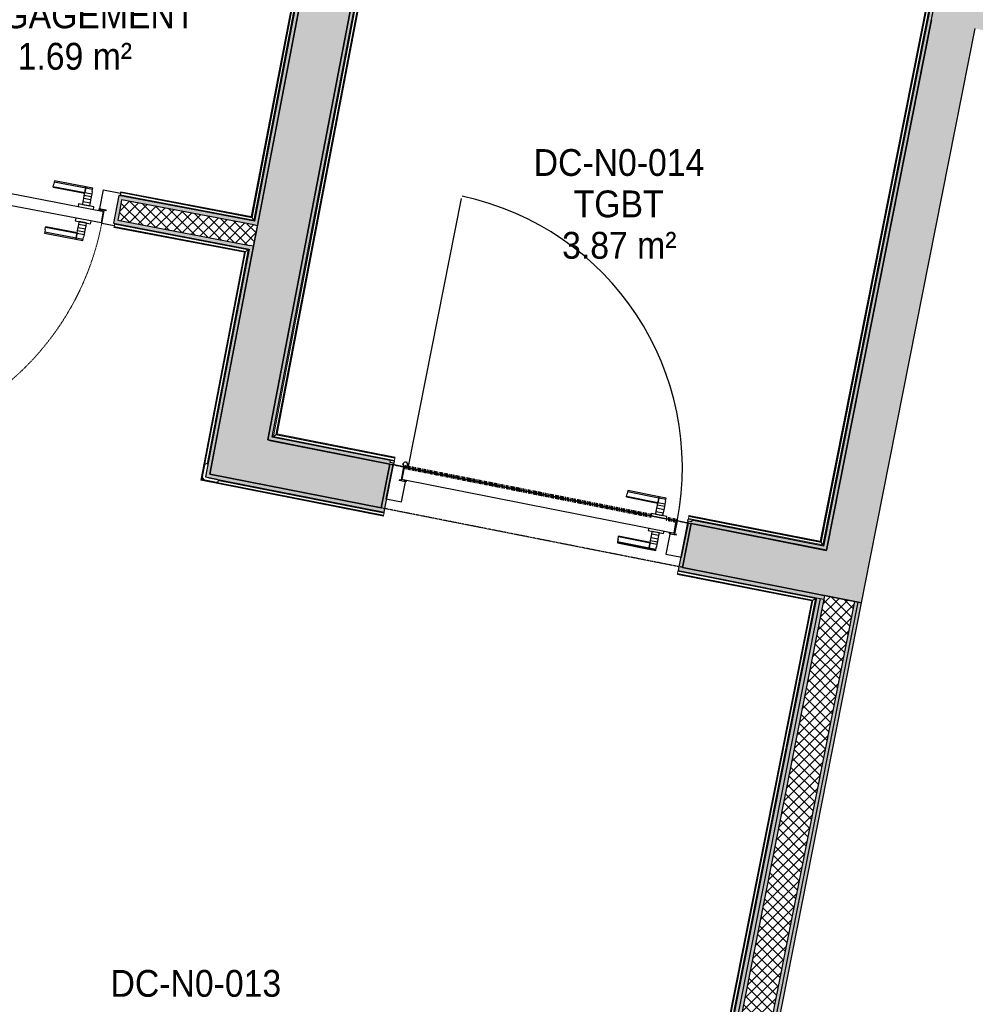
# Model space of a CAD drawing. Header units: millimetres. Extents: x -24070 to 30874, y -36590 to 4541.
# Tile 69 of 86: x 1594 to 4799, y -28769 to -25465. Entities that reach past the tile are written whole.
import ezdxf

# ---------------------------------------------------------------- set-up
doc = ezdxf.new("R2010")
doc.units = ezdxf.units.MM
doc.linetypes.add('Tiret', pattern=[2.5, 1.25, -1.25])
doc.linetypes.add('Tiret_2_', pattern=[2.5, 1.25, -1.25])
doc.layers.add('A-AREA', color=4, linetype='Tiret', lineweight=100, true_color=0x00ffff)
doc.layers.add('A-DOOR-HDLN', color=5, linetype='Tiret', lineweight=25, true_color=0x0000ff)
for name, color, linetype, lineweight in [('A-AREA-IDEN', 7, 'Continuous', 30), ('A-DOOR', 7, 'Continuous', 25), ('A-DOOR-FRAM', 7, 'Continuous', 25), ('A-FLOR-HRAL', 7, 'Continuous', 18), ('A-WALL', 7, 'Continuous', 25), ('A-WALL-PATT', 7, 'Continuous', 25), ('BATIEMENT', 7, 'Continuous', 18), ('BATIMENT', 7, 'Continuous', 25), ('ELEMENTS DETAILS', 7, 'Continuous', 18), ('EQP SPE', 7, 'Continuous', 18), ('SOLS', 7, 'Continuous', 25)]:
    doc.layers.add(name, color=color, linetype=linetype, lineweight=lineweight)
doc.styles.add('Arial', font='arial.ttf', dxfattribs={"width": 0.9, "height": 90})
pattern_1 = [(45, (0, 0), (-17.67767, 17.67767), []), (135, (0, 0), (-17.67767, -17.67767), [])]

# ---------------------------------------------------------------- blocks, each defined once
blk = doc.blocks.new('PRT_SIMPLE_HUI_58x68x48 - PRT_BOIS_1V_930x2040x40-V4-2021_015_1111_DCE_1_50_N0 FINI_PLB_EG')
at = {"layer": 'ELEMENTS DETAILS', "lineweight": 25}
h = blk.add_hatch(color=256, dxfattribs=at)
h.paths.add_polyline_path([(-500.5, 14.5), (-500.3, 13.2), (-495.7, 13.1), (-485.1, 11.7), (-483.8, 9.7), (-483.8, 12.8), (-496.3, 14.5)])
h.paths.add_polyline_path([(-508.5, 11.5), (-508.5, 8), (-488.5, 8), (-483.8, 9.7), (-485.1, 10.6), (-488.7, 9.3), (-505.2, 9.6), (-505.2, 10.2), (-502, 10.2), (-502, 11.5), (-505.7, 11.5)])
h = blk.add_hatch(color=256, dxfattribs=at)
h.paths.add_polyline_path([(413.8, 12.8), (414.3, 10.5), (415.1, 11.7), (426.2, 13.2), (430.5, 13.2), (430.5, 14.5), (422.7, 14), (414.9, 12.9)])
h.paths.add_polyline_path([(415.1, 10.6), (413.8, 9.7), (419, 8), (438.5, 8), (438.5, 11.5), (432, 11.5), (432.2, 10.2), (435.2, 10.2), (435.2, 9.3), (418.2, 9.5), (415.3, 10.5)])
at = {"layer": 'A-DOOR'}
for p, q in [((417, 54.5), (417, 977.5)), ((-499.5, 54.5), (430.5, 54.5)), ((-499.5, 14.5), (-499.5, 54.5)), ((430.5, 54.5), (430.5, 14.5)), ((426, 14.5), (-496, 14.5))]:
    blk.add_line(p, q, dxfattribs=at)
at = {"layer": 'A-DOOR-FRAM'}
for p, q in [((-545, 56), (-502, 56)), ((-545, 47.5), (-545, 56)), ((-502, 56), (-502, 11.5)), ((432, 56), (475, 56)), ((432, 11.5), (432, 56)), ((475, 56), (475, 47.5)), ((-488.5, 8), (-487, 8)), ((-487, 8), (-487, -56)), ((417, -56), (417, 8)), ((417, 8), (418.5, 8)), ((-545, -56), (-545, -47.5)), ((-487, -56), (-545, -56)), ((475, -56), (417, -56)), ((475, -47.5), (475, -56))]:
    blk.add_line(p, q, dxfattribs=at)
at = {"layer": 'BATIMENT'}
for p, q in [((-427.1, 124), (-450.6, 124)), ((-450.6, 124), (-450.6, 123.5)), ((-450.6, 123.5), (-450.6, 119.4)), ((-427.1, 123.5), (-450.6, 123.5)), ((-450.6, 119.4), (-450.6, 112.3)), ((-427.1, 119.4), (-450.6, 119.4)), ((-450.6, 103), (-450.6, 112.3)), ((-450.6, 94.6), (-450.6, 103)), ((-427.1, 103), (-450.6, 103)), ((-319.6, 124), (-427.1, 124)), ((-427.1, 124), (-427.1, 123.5)), ((-427.1, 123.5), (-427.1, 124)), ((-427.1, 123.5), (-427.1, 119.4)), ((-319.6, 123.5), (-427.1, 123.5)), ((-427.1, 119.4), (-427.1, 123.5)), ((-427.1, 119.4), (-427.1, 112.3)), ((-319.6, 119.4), (-427.1, 119.4)), ((-427.1, 112.3), (-427.1, 119.4)), ((-427.1, 103), (-427.1, 112.3)), ((-427.1, 112.3), (-427.1, 103)), ((-427.1, 101.8), (-427.1, 103)), ((-319.6, 103), (-427.1, 103)), ((-427.1, 103), (-427.1, 94.6)), ((-427.1, 101.8), (-319.6, 101.8)), ((-319.6, 123.5), (-319.6, 124)), ((-319.6, 119.4), (-319.6, 123.5)), ((-319.6, 112.3), (-319.6, 119.4)), ((-319.6, 112.3), (-319.6, 103)), ((-319.6, 103), (-319.6, 101.8)), ((-450.6, 84.2), (-450.6, 94.6)), ((-427.1, 94.6), (-450.6, 94.6)), ((-450.6, 73.4), (-450.6, 84.2)), ((-427.1, 84.2), (-450.6, 84.2)), ((-450.6, 65), (-450.6, 73.4)), ((-450.6, 73.4), (-427.1, 73.4)), ((-427.1, 94.6), (-427.1, 84.2)), ((-427.1, 84.2), (-427.1, 73.4)), ((-427.1, 73.4), (-427.1, 65)), ((-465.6, 63.5), (-465.6, 54.5)), ((-413.4, 63.5), (-465.6, 63.5)), ((-450.6, 65), (-450.6, 64)), ((-450.6, 64), (-427.1, 64)), ((-427.1, 64), (-427.1, 65)), ((-413.4, 54.5), (-413.4, 63.5)), ((-465.6, 14.5), (-465.6, 5.5)), ((-465.6, 5.5), (-413.4, 5.5)), ((-427.1, 5), (-450.6, 5)), ((-450.6, 5), (-450.6, 4)), ((-450.6, -4.4), (-450.6, 4)), ((-427.1, 4), (-427.1, 5)), ((-427.1, 4), (-427.1, -4.4)), ((-413.4, 5.5), (-413.4, 14.5)), ((-450.6, -15.2), (-450.6, -4.4)), ((-427.1, -4.4), (-450.6, -4.4)), ((-450.6, -25.6), (-450.6, -15.2)), ((-450.6, -15.2), (-427.1, -15.2)), ((-450.6, -34), (-450.6, -25.6)), ((-450.6, -25.6), (-427.1, -25.6)), ((-427.1, -4.4), (-427.1, -15.2)), ((-427.1, -15.2), (-427.1, -25.6)), ((-427.1, -25.6), (-427.1, -34)), ((-427.1, -34), (-427.1, -32.8)), ((-319.6, -32.8), (-427.1, -32.8)), ((-319.6, -32.8), (-319.6, -34)), ((-450.6, -43.3), (-450.6, -34)), ((-450.6, -34), (-427.1, -34)), ((-450.6, -43.3), (-450.6, -50.4)), ((-450.6, -50.4), (-450.6, -54.5)), ((-450.6, -50.4), (-427.1, -50.4)), ((-450.6, -54.5), (-450.6, -55)), ((-450.6, -54.5), (-427.1, -54.5)), ((-450.6, -55), (-427.1, -55)), ((-427.1, -43.3), (-427.1, -34)), ((-427.1, -34), (-319.6, -34)), ((-427.1, -34), (-427.1, -43.3)), ((-427.1, -43.3), (-427.1, -50.4)), ((-427.1, -50.4), (-427.1, -43.3)), ((-427.1, -50.4), (-427.1, -54.5)), ((-427.1, -50.4), (-319.6, -50.4)), ((-427.1, -54.5), (-427.1, -50.4)), ((-427.1, -54.5), (-427.1, -55)), ((-427.1, -54.5), (-319.6, -54.5)), ((-427.1, -55), (-427.1, -54.5)), ((-427.1, -55), (-319.6, -55)), ((-319.6, -34), (-319.6, -43.3)), ((-319.6, -50.4), (-319.6, -43.3)), ((-319.6, -54.5), (-319.6, -50.4)), ((-319.6, -55), (-319.6, -54.5))]:
    blk.add_line(p, q, dxfattribs=at)
at = {"layer": 'BATIMENT', "color": 176, "linetype": 'Tiret', "lineweight": 18, "true_color": 0x000080}
blk.add_arc((428, 54.5), 930, 90.6808, 180, dxfattribs=at)
at = {"layer": 'BATIMENT'}
for radius, start, end in [(9.12, 155.8208, 180), (7.5, 360, 180), (7.5, 120, 180), (9.12, 111.9887, 120), (7.5, 0, 90), (9.12, 180, 203.2014), (7.5, 180, 360), (7.5, 195, 225), (9.12, 240, 248.0113), (7.5, 240, 300), (9.12, 291.9887, 300), (7.5, 330, 358.3228), (9.12, 335.8208, 0)]:
    blk.add_arc((429, 65.5), radius, start, end, dxfattribs=at)
at = {"layer": 'ELEMENTS DETAILS'}
for p, q in [((-508.5, 11.5), (-502, 11.5)), ((-508.5, 8), (-508.5, 11.5)), ((-488.5, 8), (-508.5, 8)), ((-505.2, 10.2), (-505.2, 9.3)), ((-502, 10.2), (-505.2, 10.2)), ((-505.2, 9.3), (-488.7, 9.3)), ((-502, 11.5), (-502, 10.2)), ((-500.5, 14.5), (-496, 14.5)), ((-500.5, 13.2), (-500.5, 14.5)), ((-496.1, 13.2), (-500.5, 13.2)), ((-485.1, 11.7), (-496.1, 13.2)), ((-496, 14.5), (-483.8, 12.8)), ((-488.7, 9.3), (-485.1, 10.6)), ((-483.8, 9.7), (-488.5, 8)), ((-485.1, 10.6), (-485.1, 11.7)), ((-483.8, 12.8), (-483.8, 9.7)), ((413.8, 12.8), (426, 14.5)), ((413.8, 9.7), (413.8, 12.8)), ((418.5, 8), (413.8, 9.7)), ((426.1, 13.2), (415.1, 11.7)), ((415.1, 11.7), (415.1, 10.6)), ((415.1, 10.6), (418.7, 9.3)), ((438.5, 8), (418.5, 8)), ((418.7, 9.3), (435.2, 9.3)), ((426, 14.5), (430.5, 14.5)), ((430.5, 13.2), (426.1, 13.2)), ((430.5, 14.5), (430.5, 13.2)), ((432, 11.5), (438.5, 11.5)), ((432, 10.2), (432, 11.5)), ((435.2, 10.2), (432, 10.2)), ((435.2, 9.3), (435.2, 10.2)), ((438.5, 11.5), (438.5, 8))]:
    blk.add_line(p, q, dxfattribs=at)
at = {"layer": 'EQP SPE'}
for p, q in [((430.5, 54.5), (403.5, 54.5)), ((430.5, 40.5), (430.5, 54.5))]:
    blk.add_line(p, q, dxfattribs=at)
blk = doc.blocks.new('PRT_SIMPLE_HUI_58x68x48 TUNE L - PRT_BOIS_1V_EI30_930x2040x40-V10-2021_015_1111_DCE_1_50_N0 FINI_PLB_EG')
at = {"layer": 'ELEMENTS DETAILS'}
h = blk.add_hatch(color=256, dxfattribs=at)
h.paths.add_polyline_path([(-483.8, -62.2), (-485.1, -64.2), (-496.1, -65.7), (-500.5, -65.7), (-500.5, -67), (-496, -67), (-483.8, -65.3)])
h.paths.add_polyline_path([(-508.5, -60.5), (-508.5, -64), (-502, -64), (-502, -62.7), (-505.2, -62.7), (-505.2, -61.8), (-488.7, -61.8), (-485.1, -63.1), (-483.8, -62.2), (-488.5, -60.5), (-490.6, -60.5)])
h = blk.add_hatch(color=256, dxfattribs=at)
h.paths.add_polyline_path([(413.8, -62.2), (413.8, -65.3), (426, -67), (430.5, -67), (430.5, -65.7), (426.1, -65.7), (415.1, -64.2)])
h.paths.add_polyline_path([(418.5, -60.5), (413.8, -62.2), (415.1, -63.1), (418.7, -61.8), (435.2, -61.8), (435.2, -62.7), (432, -62.7), (432, -64), (438.5, -64), (438.5, -60.5)])
at = {"layer": 'A-DOOR'}
for p, q in [((-499.5, -67), (-499.5, -107)), ((426, -67), (-496, -67)), ((430.5, -107), (430.5, -67)), ((-499.5, -107), (430.5, -107))]:
    blk.add_line(p, q, dxfattribs=at)
at = {"layer": 'BATIMENT'}
for p, q in [((-487, 8.5), (-540.4, 8.5)), ((-540.4, 8.5), (-540.4, -108.5)), ((-487, -60.5), (-487, 8.5)), ((-427.1, 2.5), (-450.6, 2.5)), ((-450.6, 2.5), (-450.6, 2)), ((-450.6, 2), (-450.6, -2.1)), ((-427.1, 2), (-450.6, 2)), ((-319.6, 2.5), (-427.1, 2.5)), ((-427.1, 2.5), (-427.1, 2)), ((-427.1, 2), (-427.1, 2.5)), ((-427.1, 2), (-427.1, -2.1)), ((-319.6, 2), (-427.1, 2)), ((-427.1, -2.1), (-427.1, 2)), ((-319.6, 2), (-319.6, 2.5)), ((-319.6, -2.1), (-319.6, 2)), ((470.3, 8.5), (417, 8.5)), ((417, 8.5), (417, -60.5)), ((470.3, -108.5), (470.3, 8.5)), ((-450.6, -2.1), (-450.6, -9.2)), ((-427.1, -2.1), (-450.6, -2.1)), ((-450.6, -18.5), (-450.6, -9.2)), ((-450.6, -26.9), (-450.6, -18.5)), ((-427.1, -18.5), (-450.6, -18.5)), ((-450.6, -37.3), (-450.6, -26.9)), ((-427.1, -26.9), (-450.6, -26.9)), ((-427.1, -2.1), (-427.1, -9.2)), ((-319.6, -2.1), (-427.1, -2.1)), ((-427.1, -9.2), (-427.1, -2.1)), ((-427.1, -18.5), (-427.1, -9.2)), ((-427.1, -9.2), (-427.1, -18.5)), ((-427.1, -19.7), (-427.1, -18.5)), ((-319.6, -18.5), (-427.1, -18.5)), ((-427.1, -18.5), (-427.1, -26.9)), ((-427.1, -19.7), (-319.6, -19.7)), ((-427.1, -26.9), (-427.1, -37.3)), ((-319.6, -9.2), (-319.6, -2.1)), ((-319.6, -9.2), (-319.6, -18.5)), ((-319.6, -18.5), (-319.6, -19.7)), ((-502, -108.5), (-502, -64)), ((-488.5, -60.5), (-487, -60.5)), ((-465.6, -58), (-465.6, -67)), ((-413.4, -58), (-465.6, -58)), ((-450.6, -48.1), (-450.6, -37.3)), ((-427.1, -37.3), (-450.6, -37.3)), ((-450.6, -56.5), (-450.6, -48.1)), ((-450.6, -48.1), (-427.1, -48.1)), ((-450.6, -56.5), (-450.6, -57.5)), ((-450.6, -57.5), (-427.1, -57.5)), ((-427.1, -37.3), (-427.1, -48.1)), ((-427.1, -48.1), (-427.1, -56.5)), ((-427.1, -57.5), (-427.1, -56.5)), ((-413.4, -67), (-413.4, -58)), ((417, -60.5), (418.5, -60.5)), ((432, -64), (432, -108.5)), ((-540.4, -108.5), (-502, -108.5)), ((-465.6, -107), (-465.6, -116)), ((-465.6, -116), (-413.4, -116)), ((-427.1, -116.5), (-450.6, -116.5)), ((-450.6, -116.5), (-450.6, -117.5)), ((-450.6, -125.9), (-450.6, -117.5)), ((-450.6, -136.7), (-450.6, -125.9)), ((-427.1, -125.9), (-450.6, -125.9)), ((-427.1, -117.5), (-427.1, -116.5)), ((-427.1, -117.5), (-427.1, -125.9)), ((-427.1, -125.9), (-427.1, -136.7)), ((-413.4, -116), (-413.4, -107)), ((417, -107), (417, -1030)), ((432, -108.5), (470.3, -108.5)), ((-450.6, -147.1), (-450.6, -136.7)), ((-450.6, -136.7), (-427.1, -136.7)), ((-450.6, -155.5), (-450.6, -147.1)), ((-450.6, -147.1), (-427.1, -147.1)), ((-450.6, -164.8), (-450.6, -155.5)), ((-450.6, -155.5), (-427.1, -155.5)), ((-450.6, -164.8), (-450.6, -171.9)), ((-427.1, -136.7), (-427.1, -147.1)), ((-427.1, -147.1), (-427.1, -155.5)), ((-427.1, -155.5), (-427.1, -154.3)), ((-319.6, -154.3), (-427.1, -154.3)), ((-427.1, -164.8), (-427.1, -155.5)), ((-427.1, -155.5), (-319.6, -155.5)), ((-427.1, -155.5), (-427.1, -164.8)), ((-427.1, -164.8), (-427.1, -171.9)), ((-427.1, -171.9), (-427.1, -164.8)), ((-319.6, -154.3), (-319.6, -155.5)), ((-319.6, -155.5), (-319.6, -164.8)), ((-319.6, -171.9), (-319.6, -164.8)), ((-450.6, -171.9), (-450.6, -176)), ((-450.6, -171.9), (-427.1, -171.9)), ((-450.6, -176), (-450.6, -176.5)), ((-450.6, -176), (-427.1, -176)), ((-450.6, -176.5), (-427.1, -176.5)), ((-427.1, -171.9), (-427.1, -176)), ((-427.1, -171.9), (-319.6, -171.9)), ((-427.1, -176), (-427.1, -171.9)), ((-427.1, -176), (-427.1, -176.5)), ((-427.1, -176), (-319.6, -176)), ((-427.1, -176.5), (-427.1, -176)), ((-427.1, -176.5), (-319.6, -176.5)), ((-319.6, -176), (-319.6, -171.9)), ((-319.6, -176.5), (-319.6, -176))]:
    blk.add_line(p, q, dxfattribs=at)
for centre, radius, start, end in [((428, -107), 930, 180, 269.3192), ((429, -118), 9.12, 155.8208, 180), ((429, -118), 9.12, 180, 204.1792), ((429, -118), 7.5, 360, 180), ((429, -118), 7.5, 180, 360), ((429, -118), 7.5, 180, 240), ((429, -118), 7.5, 135, 165), ((429, -118), 9.12, 111.9887, 120), ((429, -118), 9.12, 240, 248.0113), ((429, -118), 7.5, 60, 120), ((429, -118), 7.5, 270, 0), ((429, -118), 9.12, 60, 68.0113), ((429, -118), 7.5, 0, 30), ((429, -118), 9.12, 0, 24.1792)]:
    blk.add_arc(centre, radius, start, end, dxfattribs=at)
at = {"layer": 'ELEMENTS DETAILS'}
for p, q in [((-488.5, -60.5), (-508.5, -60.5)), ((-508.5, -60.5), (-508.5, -64)), ((-508.5, -64), (-502, -64)), ((-505.2, -62.7), (-505.2, -61.8)), ((-505.2, -61.8), (-488.7, -61.8)), ((-502, -62.7), (-505.2, -62.7)), ((-502, -64), (-502, -62.7)), ((-496.1, -65.7), (-500.5, -65.7)), ((-500.5, -65.7), (-500.5, -67)), ((-485.1, -64.2), (-496.1, -65.7)), ((-496, -67), (-483.8, -65.3)), ((-488.7, -61.8), (-485.1, -63.1)), ((-483.8, -62.2), (-488.5, -60.5)), ((-485.1, -63.1), (-485.1, -64.2)), ((-483.8, -65.3), (-483.8, -62.2)), ((418.5, -60.5), (413.8, -62.2)), ((413.8, -62.2), (413.8, -65.3)), ((413.8, -65.3), (426, -67)), ((415.1, -63.1), (418.7, -61.8)), ((415.1, -64.2), (415.1, -63.1)), ((426.1, -65.7), (415.1, -64.2)), ((438.5, -60.5), (418.5, -60.5)), ((418.7, -61.8), (435.2, -61.8)), ((430.5, -65.7), (426.1, -65.7)), ((430.5, -67), (430.5, -65.7)), ((435.2, -62.7), (432, -62.7)), ((432, -62.7), (432, -64)), ((432, -64), (438.5, -64)), ((435.2, -61.8), (435.2, -62.7)), ((438.5, -64), (438.5, -60.5)), ((-500.5, -67), (-496, -67)), ((426, -67), (430.5, -67))]:
    blk.add_line(p, q, dxfattribs=at)
at = {"layer": 'EQP SPE'}
for p, q in [((430.5, -93), (430.5, -107)), ((430.5, -107), (403.5, -107))]:
    blk.add_line(p, q, dxfattribs=at)
blk = doc.blocks.new('Garde-corps - Garde-corps-508960-2021_015_1111_DCE_1_50_N0 FINI_PLB_EG')
at = {"layer": 'A-FLOR-HRAL'}
for p, q in [((2644.8, -24670.2), (2624.7, -24791.9)), ((2646.5, -24670.4), (2626.1, -24793.8)), ((2648.2, -24670.7), (2627.5, -24795.8)), ((2655.2, -24671.9), (2633.4, -24804.2)), ((2646.5, -24670.4), (2644.8, -24670.2)), ((2646.5, -24670.4), (2648.2, -24670.7)), ((2648.2, -24670.7), (2655.2, -24671.9)), ((2658.2, -24672.4), (2655.2, -24671.9)), ((2546.1, -24776.9), (2495.1, -25054.3)), ((2547.4, -24778.8), (2497, -25053)), ((2624.7, -24791.9), (2546.1, -24776.9)), ((2624.7, -24791.9), (2546.1, -24776.9)), ((2626.1, -24793.8), (2547.4, -24778.8)), ((2548.8, -24780.9), (2499, -25051.6)), ((2554.5, -24789.2), (2507.3, -25045.9)), ((2627.5, -24795.8), (2548.8, -24780.9)), ((2633.4, -24804.2), (2554.5, -24789.2)), ((2566.3, -24791.4), (2554.5, -24789.2)), ((2572.4, -25069), (2370.2, -26126.1)), ((2574.4, -25067.7), (2371.5, -26128.1)), ((2576.4, -25066.3), (2372.9, -26130.1)), ((2584.8, -25060.6), (2378.6, -26138.4)), ((2495.1, -25054.3), (2572.4, -25069)), ((2495.1, -25054.3), (2572.5, -25069)), ((2497, -25053), (2574.4, -25067.7)), ((2499, -25051.6), (2576.4, -25066.3)), ((2507.3, -25045.9), (2584.8, -25060.6)), ((2507.3, -25045.9), (2516.4, -25047.6)), ((2575.6, -25058.9), (2584.8, -25060.6)), ((2378.6, -26138.4), (1930.9, -26052.8)), ((1932, -26047.4), (1932.3, -26045.8)), ((1932.3, -26045.8), (1932.6, -26044.1)), ((2372.9, -26130.1), (1932.3, -26045.8)), ((1932.9, -26042.5), (1932.6, -26044.1)), ((2371.5, -26128.1), (1932.6, -26044.1)), ((2370.2, -26126.1), (1932.9, -26042.5)), ((2372.9, -26130.1), (2378.6, -26138.4))]:
    blk.add_line(p, q, dxfattribs=at)
at = {"layer": 'A-FLOR-HRAL', "flags": 128}
for points in [[(2546.1, -24776.9), (2546.1, -24776.9), (2546.1, -24777), (2546.3, -24777.2), (2546.4, -24777.4), (2546.6, -24777.6), (2546.7, -24777.9), (2546.9, -24778.1), (2547.1, -24778.4), (2547.2, -24778.6), (2547.4, -24778.8)], [(2548.8, -24780.9), (2551.6, -24785), (2554.5, -24789.2)], [(2554.5, -24789.2), (2554.6, -24789.3), (2554.8, -24789.7), (2555.2, -24790.2), (2555.6, -24790.7), (2556, -24791.4), (2556.4, -24792), (2556.9, -24792.7)], [(2627.5, -24795.8), (2630.4, -24800), (2633.4, -24804.2)], [(2499, -25051.6), (2503.2, -25048.7), (2507.3, -25045.9)], [(2572.4, -25069), (2572.5, -25069), (2572.6, -25068.9), (2572.7, -25068.8), (2572.9, -25068.7), (2573.2, -25068.5), (2573.4, -25068.3), (2573.7, -25068.2), (2573.9, -25068), (2574.2, -25067.8), (2574.4, -25067.7)], [(2576.4, -25066.3), (2580.6, -25063.5), (2584.8, -25060.6)], [(2584.8, -25060.6), (2584.9, -25060.6), (2585.2, -25060.3), (2585.7, -25060), (2586.3, -25059.6), (2586.9, -25059.2), (2587.6, -25058.7), (2588.3, -25058.3)]]:
    blk.add_lwpolyline(points, dxfattribs=at)
at = {"layer": 'A-FLOR-HRAL'}
for points, knots in [([(2624.7, -24791.9), (2624.7, -24791.9), (2624.8, -24791.9), (2624.8, -24792), (2624.9, -24792.1), (2625, -24792.2), (2625.1, -24792.4), (2625.3, -24792.6), (2625.4, -24792.8), (2625.6, -24793.1), (2625.7, -24793.3), (2625.9, -24793.5), (2626, -24793.7), (2626.1, -24793.8)], [0.075, 0.075, 0.075, 0.075, 0.15, 0.2125, 0.275, 0.35, 0.425, 0.5, 0.6, 0.7, 0.775, 0.85, 1, 1, 1, 1]), ([(2633.4, -24804.2), (2633.4, -24804.2), (2633.4, -24804.2), (2633.4, -24804.3), (2633.4, -24804.3), (2633.5, -24804.4), (2633.5, -24804.5), (2633.6, -24804.6), (2633.7, -24804.7), (2633.8, -24804.8), (2633.9, -24804.9), (2633.9, -24805), (2634, -24805.2), (2634.1, -24805.3), (2634.2, -24805.5), (2634.3, -24805.6), (2634.4, -24805.8), (2634.5, -24805.9), (2634.7, -24806.1), (2635, -24806.5), (2635.3, -24807.1), (2635.7, -24807.5), (2635.8, -24807.7)], [0, 0, 0, 0, 0.071429, 0.107143, 0.142857, 0.178571, 0.214286, 0.25, 0.285714, 0.321429, 0.357143, 0.392857, 0.428571, 0.464286, 0.5, 0.535714, 0.571429, 0.607143, 0.642857, 0.714286, 0.857143, 1, 1, 1, 1]), ([(2495.1, -25054.3), (2495.1, -25054.3), (2495.1, -25054.3), (2495.2, -25054.2), (2495.3, -25054.1), (2495.5, -25054), (2495.6, -25053.9), (2495.8, -25053.8), (2496.1, -25053.6), (2496.3, -25053.5), (2496.5, -25053.3), (2496.7, -25053.2), (2496.9, -25053), (2497, -25053)], [0.075, 0.075, 0.075, 0.075, 0.15, 0.2125, 0.275, 0.35, 0.425, 0.5, 0.6, 0.7, 0.775, 0.85, 1, 1, 1, 1]), ([(2507.3, -25045.9), (2507.3, -25045.9), (2507.3, -25045.9), (2507.4, -25045.9), (2507.4, -25045.8), (2507.5, -25045.8), (2507.6, -25045.7), (2507.7, -25045.7), (2507.8, -25045.6), (2507.9, -25045.5), (2508, -25045.4), (2508.1, -25045.3), (2508.3, -25045.3), (2508.4, -25045.2), (2508.6, -25045.1), (2508.7, -25045), (2508.9, -25044.9), (2509, -25044.8), (2509.2, -25044.6), (2509.6, -25044.4), (2510.1, -25044), (2510.6, -25043.7), (2510.8, -25043.5)], [0, 0, 0, 0, 0.071429, 0.107143, 0.142857, 0.178571, 0.214286, 0.25, 0.285714, 0.321429, 0.357143, 0.392857, 0.428571, 0.464286, 0.5, 0.535714, 0.571429, 0.607143, 0.642857, 0.714286, 0.857143, 1, 1, 1, 1]), ([(2370.2, -26126.1), (2370.2, -26126.1), (2370.2, -26126.2), (2370.3, -26126.3), (2370.5, -26126.5), (2370.6, -26126.7), (2370.7, -26126.8), (2370.8, -26127), (2370.9, -26127.2), (2371, -26127.3), (2371.1, -26127.4), (2371.2, -26127.6), (2371.3, -26127.7), (2371.4, -26127.9), (2371.5, -26128), (2371.5, -26128.1)], [0.1, 0.1, 0.1, 0.1, 0.2, 0.3, 0.4, 0.475, 0.55, 0.6, 0.65, 0.7, 0.75, 0.8, 0.85, 0.9, 1, 1, 1, 1]), ([(2378.6, -26138.4), (2378.6, -26138.4), (2378.6, -26138.5), (2378.7, -26138.7), (2378.9, -26138.9), (2379, -26139.1), (2379.2, -26139.3), (2379.3, -26139.5), (2379.5, -26139.8), (2379.7, -26140.1), (2379.9, -26140.4), (2380.1, -26140.7), (2380.4, -26141.2), (2380.7, -26141.6), (2380.9, -26141.9)], [0, 0, 0, 0, 0.166667, 0.25, 0.333333, 0.416667, 0.458333, 0.5, 0.583333, 0.666667, 0.708333, 0.75, 0.833333, 1, 1, 1, 1])]:
    blk.add_open_spline(points, degree=3, knots=knots, dxfattribs=at)
blk = doc.blocks.new('Garde-corps - Garde-corps-509100-2021_015_1111_DCE_1_50_N0 FINI_PLB_EG')
at = {"layer": 'A-FLOR-HRAL'}
for p, q in [((2444.4, -26863.8), (2825.6, -24871.7)), ((2825.6, -24871.7), (4682, -25232.3)), ((2452.8, -26858.2), (2831.2, -24880)), ((2454.8, -26856.8), (2832.6, -24882)), ((2456.7, -26855.5), (2833.9, -24883.9)), ((2833.9, -24883.9), (4669.6, -25240.5)), ((4669.6, -25240.5), (4278.9, -27215.6)), ((4671.6, -25239.2), (4280.2, -27217.5)), ((4673.6, -25237.9), (4281.6, -27219.6)), ((4682, -25232.3), (4287.2, -27227.9)), ((2452.8, -26858.2), (2444.4, -26863.8)), ((2852, -26937.1), (2452.8, -26858.2)), ((2852.4, -26935.4), (2454.8, -26856.8)), ((2852.7, -26933.7), (2456.7, -26855.5)), ((2850.7, -26944.1), (2444.4, -26863.8)), ((2850.1, -26947), (2837.8, -26944.6)), ((2850.1, -26947), (2850.7, -26944.1)), ((2852, -26937.1), (2850.7, -26944.1)), ((2852.4, -26935.4), (2852, -26937.1)), ((2852.4, -26935.4), (2852.7, -26933.7)), ((3836.6, -27138.9), (3836, -27141.8)), ((3848.3, -27144.3), (3836, -27141.8)), ((3836.6, -27138.9), (3838, -27131.9)), ((4287.2, -27227.9), (3836.6, -27138.9)), ((3838, -27131.9), (3838.3, -27130.2)), ((4281.6, -27219.6), (3838, -27131.9)), ((3838.6, -27128.6), (3838.3, -27130.2)), ((4280.2, -27217.5), (3838.3, -27130.2)), ((4278.9, -27215.6), (3838.6, -27128.6)), ((4281.6, -27219.6), (4287.2, -27227.9))]:
    blk.add_line(p, q, dxfattribs=at)
at = {"layer": 'A-FLOR-HRAL', "flags": 128}
for points in [[(2831.2, -24880), (2828.4, -24875.8), (2825.6, -24871.7)], [(4669.6, -25240.5), (4669.6, -25240.5), (4669.7, -25240.5), (4669.9, -25240.3), (4670.1, -25240.2), (4670.4, -25240), (4670.6, -25239.9), (4670.9, -25239.7), (4671.1, -25239.5), (4671.3, -25239.4), (4671.6, -25239.2)], [(4673.6, -25237.9), (4677.8, -25235.1), (4682, -25232.3)], [(4682, -25232.3), (4682.1, -25232.2), (4682.4, -25232), (4682.9, -25231.6), (4683.5, -25231.3), (4684.2, -25230.8), (4684.8, -25230.4), (4685.5, -25229.9)]]:
    blk.add_lwpolyline(points, dxfattribs=at)
at = {"layer": 'A-FLOR-HRAL'}
for radius, start, end in [(136207, 78.612412, 79.40191), (136205.3, 78.996185, 79.40118), (136203.6, 79.037772, 79.400495), (136203.6, 78.613828, 79.003663)]:
    blk.add_arc((-22219.8, -158763.5), radius, start, end, dxfattribs=at)
for points, knots in [([(2825.6, -24871.7), (2825.6, -24871.7), (2825.5, -24871.7), (2825.5, -24871.6), (2825.5, -24871.6), (2825.4, -24871.5), (2825.4, -24871.4), (2825.3, -24871.3), (2825.2, -24871.2), (2825.2, -24871.1), (2825.1, -24871), (2825, -24870.9), (2824.9, -24870.7), (2824.8, -24870.6), (2824.7, -24870.4), (2824.6, -24870.3), (2824.5, -24870.1), (2824.4, -24870), (2824.3, -24869.8), (2824, -24869.4), (2823.6, -24868.9), (2823.3, -24868.4), (2823.2, -24868.2)], [0, 0, 0, 0, 0.071429, 0.107143, 0.142857, 0.178571, 0.214286, 0.25, 0.285714, 0.321429, 0.357143, 0.392857, 0.428571, 0.464286, 0.5, 0.535714, 0.571429, 0.607143, 0.642857, 0.714286, 0.857143, 1, 1, 1, 1]), ([(2833.9, -24883.9), (2833.9, -24883.9), (2833.9, -24883.9), (2833.8, -24883.8), (2833.8, -24883.7), (2833.7, -24883.6), (2833.5, -24883.4), (2833.4, -24883.2), (2833.2, -24883), (2833.1, -24882.7), (2833, -24882.5), (2832.8, -24882.3), (2832.7, -24882.1), (2832.6, -24882)], [0.075, 0.075, 0.075, 0.075, 0.15, 0.2125, 0.275, 0.35, 0.425, 0.5, 0.6, 0.7, 0.775, 0.85, 1, 1, 1, 1]), ([(2456.7, -26855.5), (2456.7, -26855.5), (2456.7, -26855.5), (2456.6, -26855.6), (2456.4, -26855.7), (2456.2, -26855.9), (2456, -26856), (2455.9, -26856.1), (2455.7, -26856.2), (2455.6, -26856.3), (2455.4, -26856.4), (2455.3, -26856.5), (2455.1, -26856.6), (2455, -26856.7), (2454.9, -26856.7), (2454.8, -26856.8)], [0.1, 0.1, 0.1, 0.1, 0.2, 0.3, 0.4, 0.475, 0.55, 0.6, 0.65, 0.7, 0.75, 0.8, 0.85, 0.9, 1, 1, 1, 1]), ([(2444.4, -26863.8), (2444.4, -26863.8), (2444.4, -26863.8), (2444.2, -26864), (2444, -26864.1), (2443.8, -26864.2), (2443.6, -26864.4), (2443.4, -26864.5), (2443.1, -26864.7), (2442.8, -26864.9), (2442.5, -26865.1), (2442.2, -26865.3), (2442, -26865.4), (2441.8, -26865.5)], [0, 0, 0, 0, 0.1666667, 0.25, 0.3333333, 0.4166667, 0.4583333, 0.5, 0.5833333, 0.6666667, 0.7083333, 0.75, 0.8333333, 0.8333333, 0.8333333, 0.8333333]), ([(4278.9, -27215.6), (4278.9, -27215.6), (4278.9, -27215.6), (4279, -27215.8), (4279.1, -27215.9), (4279.3, -27216.1), (4279.4, -27216.3), (4279.5, -27216.5), (4279.6, -27216.6), (4279.7, -27216.8), (4279.8, -27216.9), (4279.9, -27217), (4280, -27217.2), (4280.1, -27217.4), (4280.2, -27217.5), (4280.2, -27217.5)], [0.1, 0.1, 0.1, 0.1, 0.2, 0.3, 0.4, 0.475, 0.55, 0.6, 0.65, 0.7, 0.75, 0.8, 0.85, 0.9, 1, 1, 1, 1]), ([(4287.2, -27227.9), (4287.2, -27227.9), (4287.2, -27228), (4287.4, -27228.2), (4287.5, -27228.4), (4287.6, -27228.6), (4287.8, -27228.8), (4287.9, -27229), (4288.1, -27229.3), (4288.3, -27229.6), (4288.5, -27229.9), (4288.7, -27230.2), (4289, -27230.7), (4289.3, -27231.2), (4289.5, -27231.5)], [0, 0, 0, 0, 0.166667, 0.25, 0.333333, 0.416667, 0.458333, 0.5, 0.583333, 0.666667, 0.708333, 0.75, 0.833333, 1, 1, 1, 1])]:
    blk.add_open_spline(points, degree=3, knots=knots, dxfattribs=at)
blk = doc.blocks.new('Garde-corps - Garde-corps-509143-2021_015_1111_DCE_1_50_N0 FINI_PLB_EG')
at = {"layer": 'A-FLOR-HRAL'}
for p, q in [((1910.3, -26160.7), (1910, -26162.3)), ((1910, -26162.3), (2347.3, -26246)), ((1910.3, -26160.7), (1910.6, -26159)), ((1910.3, -26160.7), (2349.2, -26244.7)), ((1910.6, -26159), (1910.9, -26157.4)), ((1910.6, -26159), (2351.2, -26243.3)), ((1912, -26152), (2359.6, -26237.6)), ((2347.3, -26246), (2201, -27010.5)), ((2349.2, -26244.7), (2203, -27009.2)), ((2351.2, -26243.3), (2205, -27007.8)), ((2359.6, -26237.6), (2222, -26956.9)), ((2351.2, -26243.3), (2359.6, -26237.6)), ((2201, -27010.5), (2813.6, -27131.7)), ((2203, -27009.2), (2813.9, -27130)), ((2205, -27007.8), (2208.6, -27005.4)), ((2205, -27007.8), (2814.2, -27128.3)), ((2258.8, -27011.2), (2815.6, -27121.3)), ((2815.6, -27121.3), (2814.2, -27128.3)), ((2815.6, -27121.3), (2816.2, -27118.4)), ((2813.6, -27131.7), (2813.9, -27130)), ((2814.2, -27128.3), (2813.9, -27130))]:
    blk.add_line(p, q, dxfattribs=at)
for points, knots in [([(2347.3, -26246), (2347.3, -26246), (2347.3, -26246), (2347.5, -26245.9), (2347.6, -26245.7), (2347.8, -26245.6), (2348, -26245.5), (2348.2, -26245.4), (2348.3, -26245.3), (2348.5, -26245.2), (2348.6, -26245.1), (2348.7, -26245), (2348.9, -26244.9), (2349, -26244.8), (2349.1, -26244.7), (2349.2, -26244.7)], [0.1, 0.1, 0.1, 0.1, 0.2, 0.3, 0.4, 0.475, 0.55, 0.6, 0.65, 0.7, 0.75, 0.8, 0.85, 0.9, 1, 1, 1, 1]), ([(2359.6, -26237.6), (2359.6, -26237.6), (2359.6, -26237.6), (2359.8, -26237.5), (2360, -26237.3), (2360.3, -26237.2), (2360.5, -26237), (2360.7, -26236.9), (2361, -26236.7), (2361.3, -26236.5), (2361.5, -26236.3), (2361.8, -26236.1), (2362.3, -26235.8), (2362.8, -26235.5), (2363.1, -26235.2)], [0, 0, 0, 0, 0.166667, 0.25, 0.333333, 0.416667, 0.458333, 0.5, 0.583333, 0.666667, 0.708333, 0.75, 0.833333, 1, 1, 1, 1]), ([(2201, -27010.5), (2201, -27010.5), (2201.1, -27010.4), (2201.2, -27010.4), (2201.4, -27010.2), (2201.6, -27010.1), (2201.8, -27010), (2201.9, -27009.9), (2202.1, -27009.8), (2202.2, -27009.7), (2202.3, -27009.6), (2202.5, -27009.5), (2202.6, -27009.4), (2202.8, -27009.3), (2202.9, -27009.2), (2203, -27009.2)], [0.1, 0.1, 0.1, 0.1, 0.2, 0.3, 0.4, 0.475, 0.55, 0.6, 0.65, 0.7, 0.75, 0.8, 0.85, 0.9, 1, 1, 1, 1])]:
    blk.add_open_spline(points, degree=3, knots=knots, dxfattribs=at)
blk = doc.blocks.new('Garde-corps - Garde-corps-513303-2021_015_1111_DCE_1_50_N0 FINI_PLB_EG')
at = {"layer": 'A-FLOR-HRAL'}
for p, q in [((3800.1, -27323.4), (3801.5, -27316.4)), ((3802.1, -27313.4), (3801.5, -27316.4)), ((3801.5, -27316.4), (4262.4, -27407.5)), ((3799.8, -27325.1), (3799.5, -27326.7)), ((3799.5, -27326.7), (4250, -27415.8)), ((3799.8, -27325.1), (3800.1, -27323.4)), ((3799.8, -27325.1), (4251.9, -27414.5)), ((3800.1, -27323.4), (4254, -27413.1)), ((4250, -27415.8), (3948.6, -28939.5)), ((4251.9, -27414.5), (3950.2, -28939.8)), ((4254, -27413.1), (3951.9, -28940.2)), ((4262.4, -27407.5), (3958.9, -28941.6)), ((4254, -27413.1), (4262.4, -27407.5)), ((3944.7, -28959.1), (3874.8, -29312.3)), ((3946.3, -28959.5), (3876.5, -29312.6)), ((3948, -28959.8), (3878.2, -29313)), ((3955, -28961.2), (3885.1, -29314.3)), ((3870.9, -29331.9), (3569.5, -30855.6)), ((3872.6, -29332.2), (3571.1, -30856)), ((3874.3, -29332.6), (3572.8, -30856.3)), ((3881.3, -29334), (3579.8, -30857.7)), ((3569.5, -30855.6), (3571.1, -30856)), ((3572.8, -30856.3), (3571.1, -30856)), ((3579.8, -30857.7), (3572.8, -30856.3)), ((3579.8, -30857.7), (3582.8, -30858.3))]:
    blk.add_line(p, q, dxfattribs=at)
for points, knots in [([(4250, -27415.8), (4250, -27415.8), (4250, -27415.8), (4250.2, -27415.7), (4250.4, -27415.6), (4250.6, -27415.4), (4250.7, -27415.3), (4250.9, -27415.2), (4251, -27415.1), (4251.2, -27415), (4251.3, -27414.9), (4251.5, -27414.8), (4251.6, -27414.7), (4251.8, -27414.6), (4251.9, -27414.6), (4251.9, -27414.5)], [0.1, 0.1, 0.1, 0.1, 0.2, 0.3, 0.4, 0.475, 0.55, 0.6, 0.65, 0.7, 0.75, 0.8, 0.85, 0.9, 1, 1, 1, 1]), ([(4262.4, -27407.5), (4262.4, -27407.5), (4262.4, -27407.5), (4262.6, -27407.4), (4262.8, -27407.2), (4263, -27407.1), (4263.2, -27407), (4263.4, -27406.8), (4263.7, -27406.6), (4264.1, -27406.4), (4264.3, -27406.2), (4264.6, -27406), (4265.1, -27405.7), (4265.6, -27405.4), (4265.9, -27405.2)], [0, 0, 0, 0, 0.166667, 0.25, 0.333333, 0.416667, 0.458333, 0.5, 0.583333, 0.666667, 0.708333, 0.75, 0.833333, 1, 1, 1, 1])]:
    blk.add_open_spline(points, degree=3, knots=knots, dxfattribs=at)
blk = doc.blocks.new('1010_PROTECTION  D_ANGLE - 1010_PROTECTION  D_ANGLE-534363-2021_015_1111_DCE_1_50_N0 FINI_PLB_EG')
at = {"layer": 'EQP SPE'}
for p, q in [((-10, 40), (-10, 0)), ((0, 0), (0, 40)), ((40, 0), (0, 0)), ((0, -10), (40, -10))]:
    blk.add_line(p, q, dxfattribs=at)
for centre, radius, start, end in [((-5, 40), 5, 360, 180), ((0, 0), 10, 180, 270), ((40, -5), 5, 270, 90)]:
    blk.add_arc(centre, radius, start, end, dxfattribs=at)
blk = doc.blocks.new('B02_ARC_rvt-1-2021_015_1111_DCE_1_50_N0 FINI_PLB_EG')
at = {"layer": 'A-WALL-PATT', "true_color": 0xdadada}
for points in [[(2438.7, -26878.1), (2823.2, -24868.2), (2810.9, -24865.9), (2426.4, -26875.6)], [(4301.8, -27233.9), (4697.8, -25232.4), (4685.5, -25229.9), (4289.5, -27231.5)], [(2818.6, -27106.1), (2848.9, -26953.1), (2836.6, -26950.7), (2806.4, -27103.7)], [(3816.8, -27303.6), (3847.1, -27150.4), (3834.8, -27148), (3804.5, -27301.2)], [(3600.6, -31551.3), (4417.5, -27422), (4405.2, -27419.6), (3588.4, -31548.8), (3594.5, -31550.1)]]:
    blk.add_hatch(color=254, dxfattribs=at).paths.add_polyline_path(points)
h = blk.add_hatch(color=254, dxfattribs=at)
h.paths.add_polyline_path([(2229.1, -27002.2), (2377.7, -26225.3), (2365.4, -26223), (2216.8, -26999.8)])
h.paths.add_polyline_path([(2390.9, -26156.6), (2600.5, -25060.6), (2588.3, -25058.3), (2378.6, -26154.2), (2380.9, -26154.7)])
at = {"layer": 'A-WALL-PATT', "lineweight": 18}
h = blk.add_hatch(dxfattribs=at)
h.set_pattern_fill('FP_1', color=256, style=0, pattern_type=2)
h.set_pattern_definition(pattern_1)
h.paths.add_polyline_path([(2377.7, -26225.3), (2390.9, -26156.6), (1935.7, -26069.5), (1922.6, -26138.2), (2365.4, -26223)])
h.paths.add_polyline_path([(905.3, -25943.6), (918.5, -25874.9), (885.7, -25868.6), (873.8, -25937.6), (886.1, -25939.9)])
at = {"layer": 'A-WALL-PATT', "true_color": 0xdadada}
h = blk.add_hatch(color=254, dxfattribs=at)
h.paths.add_polyline_path([(2378.6, -26154.2), (2380.9, -26141.9), (1925.8, -26054.9), (1916.9, -26101.5), (1929.2, -26103.9), (1935.7, -26069.5), (2314.4, -26141.9)])
h.paths.add_polyline_path([(924.2, -25911.6), (933.1, -25865), (900.1, -25858.6), (897.9, -25871), (918.5, -25874.9), (911.9, -25909.3), (918.5, -25910.5)])
at = {"layer": 'A-WALL-PATT', "lineweight": 5, "true_color": 0xdadada}
h = blk.add_hatch(color=254, dxfattribs=at)
h.paths.add_polyline_path([(2363.1, -26235.2), (2365.4, -26223), (1922.6, -26138.2), (1929.2, -26103.9), (1916.9, -26101.5), (1908, -26148.2), (2298.9, -26223)])
h.paths.add_polyline_path([(915.3, -25958.3), (924.2, -25911.6), (911.9, -25909.3), (905.3, -25943.6), (886.1, -25939.9), (883.9, -25952.3), (911.9, -25957.6)])
at = {"layer": 'A-WALL-PATT', "true_color": 0xdadada}
h = blk.add_hatch(color=254, dxfattribs=at)
h.paths.add_polyline_path([(4299.4, -27246.2), (4301.8, -27233.9), (3848.3, -27144.2), (3845.9, -27156.4), (4289.5, -27244.2)])
h.paths.add_polyline_path([(2835.4, -26956.6), (2837.9, -26944.3), (2441, -26865.8), (2438.7, -26878.1), (2820.4, -26953.6)])
h = blk.add_hatch(color=254, dxfattribs=at)
h.paths.add_polyline_path([(4290.4, -27410), (4292.8, -27397.3), (3804.5, -27301.2), (3802.1, -27313.4), (4289.2, -27409.8)])
h.paths.add_polyline_path([(2816.2, -27118.4), (2818.6, -27106.1), (2231.4, -26990), (2229.1, -27002.2), (2806.4, -27116.4)])
at = {"layer": 'A-WALL-PATT', "lineweight": 18}
h = blk.add_hatch(dxfattribs=at)
h.set_pattern_fill('FP_1', color=256, style=0, pattern_type=2)
h.set_pattern_definition(pattern_1)
h.paths.add_polyline_path([(3545.1, -31703.3), (4393, -27417.1), (4292.8, -27397.8), (3445.1, -31683.1), (3522.8, -31698.8)])
at = {"layer": 'A-WALL-PATT', "lineweight": 5, "true_color": 0xdadada}
for points in [[(3463.9, -31523.7), (4278.1, -27407.6), (4265.9, -27405.2), (3451.6, -31521.2), (3457.8, -31522.5)], [(3476.1, -31526.2), (4290.4, -27410), (4278.1, -27407.6), (3463.9, -31523.7), (3470, -31524.9)], [(3588.4, -31548.8), (4405.2, -27419.6), (4393, -27417.1), (3576.1, -31546.3), (3582.3, -31547.6)]]:
    blk.add_hatch(color=254, dxfattribs=at).paths.add_polyline_path(points)
at = {"layer": 'A-AREA'}
for p, q in [((3711.8, -27130), (2882.5, -26966)), ((3798.8, -27147.2), (3763.1, -27140.1))]:
    blk.add_line(p, q, dxfattribs=at)
at = {"layer": 'A-WALL'}
for p, q in [((1935.7, -26069.5), (1929.2, -26103.9)), ((2378.6, -26154.2), (1935.7, -26069.5)), ((1929.2, -26103.9), (1922.6, -26138.2)), ((1922.6, -26138.2), (2365.4, -26223)), ((2390.9, -26156.6), (2378.6, -26154.2)), ((2377.7, -26225.3), (2365.4, -26223)), ((4278.1, -27407.6), (3463.9, -31523.7)), ((4290.4, -27410), (3476.1, -31526.2)), ((4393, -27417.1), (3576.1, -31546.3)), ((4405.2, -27419.6), (3588.4, -31548.8)), ((4265.9, -27405.2), (4278.1, -27407.6)), ((4278.1, -27407.6), (4290.4, -27410)), ((4292.8, -27397.8), (4290.4, -27410)), ((4292.8, -27397.8), (4290.4, -27410)), ((4292.9, -27397.3), (4292.8, -27397.8)), ((4292.9, -27397.3), (4292.8, -27397.8))]:
    blk.add_line(p, q, dxfattribs=at)
at = {"layer": 'BATIEMENT', "lineweight": 25}
for p, q in [((2810.9, -24865.9), (2426.4, -26875.6)), ((2441, -26865.8), (2823.2, -24868.2)), ((2588.3, -25058.3), (2380.9, -26141.9)), ((2390.9, -26156.6), (2600.5, -25060.6)), ((4685.5, -25229.9), (4289.5, -27231.5)), ((4301.8, -27233.9), (4697.8, -25232.4)), ((1925.8, -26054.9), (1908, -26148.2)), ((2380.9, -26141.9), (1925.8, -26054.9)), ((1908, -26148.2), (2363.1, -26235.2)), ((2377.7, -26225.3), (2390.9, -26156.6)), ((2231.4, -26990), (2377.7, -26225.3)), ((2363.1, -26235.2), (2216.8, -26999.8)), ((2426.4, -26875.6), (2438.7, -26878.1)), ((2438.7, -26878.1), (2835.4, -26956.6)), ((2837.9, -26944.3), (2441, -26865.8)), ((2835.4, -26956.6), (2806.4, -27103.7)), ((2818.6, -27106.1), (2848.9, -26953.1)), ((2836.6, -26950.7), (2837.9, -26944.3)), ((2848.9, -26953.1), (2836.6, -26950.7)), ((2806.4, -27103.7), (2231.4, -26990)), ((2216.8, -26999.8), (2229.1, -27002.2)), ((2229.1, -27002.2), (2816.2, -27118.4)), ((2816.2, -27118.4), (2818.6, -27106.1)), ((3834.8, -27148), (3804.5, -27301.2)), ((3816.8, -27303.6), (3845.9, -27156.4)), ((3847.1, -27150.4), (3834.8, -27148)), ((3845.9, -27156.4), (4299.4, -27246.2)), ((3848.3, -27144.2), (3847.1, -27150.4)), ((4289.5, -27231.5), (3848.3, -27144.2)), ((4299.4, -27246.2), (4301.8, -27233.9)), ((3804.5, -27301.2), (3802.1, -27313.4)), ((3802.1, -27313.4), (4265.9, -27405.2)), ((4268.3, -27392.9), (3816.8, -27303.6)), ((3600.6, -31551.3), (4417.5, -27422)), ((4265.9, -27405.2), (3961.8, -28942.1)), ((4268.4, -27392.5), (4268.3, -27392.9)), ((4292.9, -27397.3), (4268.4, -27392.5)), ((4417.5, -27422), (4292.9, -27397.3))]:
    blk.add_line(p, q, dxfattribs=at)
at = {"layer": 'SOLS'}
for p, q in [((1862, -26104.5), (1861.7, -26105.7)), ((1862.6, -26101.2), (1862.2, -26103.2)), ((1876.5, -26108.6), (1875, -26108.3)), ((2850.1, -26947), (2848.9, -26953.1)), ((3834.8, -27148), (3836, -27141.8))]:
    blk.add_line(p, q, dxfattribs=at)
at = {"layer": 'BATIEMENT', "lineweight": 18}
for name in ['Garde-corps - Garde-corps-508960-2021_015_1111_DCE_1_50_N0 FINI_PLB_EG', 'Garde-corps - Garde-corps-509100-2021_015_1111_DCE_1_50_N0 FINI_PLB_EG', 'Garde-corps - Garde-corps-509143-2021_015_1111_DCE_1_50_N0 FINI_PLB_EG', 'Garde-corps - Garde-corps-513303-2021_015_1111_DCE_1_50_N0 FINI_PLB_EG']:
    blk.add_blockref(name, (0, 0), dxfattribs=at)
at = {"layer": 'BATIMENT', "lineweight": 18}
for name, p, rotation in [('PRT_SIMPLE_HUI_58x68x48 - PRT_BOIS_1V_930x2040x40-V4-2021_015_1111_DCE_1_50_N0 FINI_PLB_EG', (1386.2, -26000), 169.1696317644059), ('PRT_SIMPLE_HUI_58x68x48 TUNE L - PRT_BOIS_1V_EI30_930x2040x40-V10-2021_015_1111_DCE_1_50_N0 FINI_PLB_EG', (3285.2, -27156.2), 168.8099662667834)]:
    blk.add_blockref(name, p, dxfattribs=dict(at, rotation=rotation))
at = {"layer": 'EQP SPE', "lineweight": 18, "rotation": 349.1696317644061}
blk.add_blockref('1010_PROTECTION  D_ANGLE - 1010_PROTECTION  D_ANGLE-534363-2021_015_1111_DCE_1_50_N0 FINI_PLB_EG', (2216.8, -26999.7), dxfattribs=at)
blk = doc.blocks.new('Ouverture en rectangle - Ouverture en rectangle _103x224_-3216531-2021_015_1111_DCE_1_50_N0 FINI_PLB_EG')
at = {"layer": 'A-DOOR-HDLN', "linetype": 'Tiret_2_'}
for p, q in [((-515, 75), (515, 75)), ((515, -75), (-515, -75))]:
    blk.add_line(p, q, dxfattribs=at)
blk = doc.blocks.new('B02_DC_STR_rvt-1-2021_015_1111_DCE_1_50_N0 FINI_PLB_EG')
at = {"layer": 'A-WALL-PATT', "true_color": 0x787878}
for points in [[(2426.4, -26875.6), (2769.9, -25080.3), (2602.9, -25048.3), (2259.6, -26842.6)], [(4446.6, -27274.8), (4798.7, -25495.1), (4651.7, -25465.4), (4299.5, -27245.8)]]:
    blk.add_hatch(color=8, dxfattribs=at).paths.add_polyline_path(points)
h = blk.add_hatch(color=8, dxfattribs=at)
h.paths.add_polyline_path([(10700.3, -26828.9), (10794.6, -26440.2), (9963.1, -26235.8), (9316.3, -26080.1), (9225, -26469.6), (9981.7, -26651.8)])
h.paths.add_polyline_path([(8416.9, -26280.1), (8508.2, -25890.7), (7213.2, -25598), (5991.5, -25333.6), (4729.3, -25073), (4651.7, -25465.4), (4800.1, -25495.4), (6007.1, -25745.8), (7251.2, -26016.1), (7865.5, -26155.2)])
h = blk.add_hatch(color=8, dxfattribs=at)
h.paths.add_polyline_path([(4417.5, -27422), (4446.6, -27274.8), (3845.9, -27156.1), (3816.8, -27303.3), (4299.5, -27398.7)])
h.paths.add_polyline_path([(2806.4, -27103.6), (2835.5, -26956.4), (2259.6, -26842.6), (2231.4, -26990), (2756.5, -27093.7)])
at = {"layer": 'BATIEMENT', "lineweight": 25}
for p, q in [((2602.9, -25048.3), (2259.6, -26842.6)), ((2426.4, -26875.6), (2769.9, -25080.3)), ((4651.7, -25465.4), (4299.5, -27245.8)), ((4446.6, -27274.8), (4798.7, -25495.1)), ((2259.6, -26842.6), (2231.4, -26990)), ((2835.5, -26956.4), (2426.4, -26875.6)), ((2806.4, -27103.6), (2835.5, -26956.4)), ((2231.4, -26990), (2806.4, -27103.6)), ((3845.9, -27156.1), (3816.8, -27303.3)), ((4299.5, -27245.8), (3845.9, -27156.1)), ((4417.5, -27422), (4446.6, -27274.8)), ((3816.8, -27303.3), (4417.5, -27422))]:
    blk.add_line(p, q, dxfattribs=at)
blk.add_arc((-22219.8, -158763.5), 136379.6, 76.978759, 78.603157, dxfattribs=at)
at = {"layer": 'BATIMENT', "color": 5, "lineweight": 25, "true_color": 0x0000ff, "rotation": 168.8212149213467}
blk.add_blockref('Ouverture en rectangle - Ouverture en rectangle _103x224_-3216531-2021_015_1111_DCE_1_50_N0 FINI_PLB_EG', (3326.2, -27129.9), dxfattribs=at)

msp = doc.modelspace()

# ---------------------------------------------------------------- block references
at = {"lineweight": 5}
for name in ['B02_DC_STR_rvt-1-2021_015_1111_DCE_1_50_N0 FINI_PLB_EG', 'B02_ARC_rvt-1-2021_015_1111_DCE_1_50_N0 FINI_PLB_EG']:
    msp.add_blockref(name, (0, 0), dxfattribs=at)

# ---------------------------------------------------------------- texts
at = {"layer": 'A-AREA-IDEN', "color": 8, "true_color": 0x808080, "char_height": 90, "attachment_point": 1, "style": 'Arial'}
for s, insert, width in [('DEGAGEMENT', (1378.5, -25404.2), 959.62), ('1.69 m²', (1586.9, -25543.1), 454.557), ('DC-N0-014', (3317.7, -25899.6), 681.835), ('TGBT', (3451.7, -26038.5), 360.759), ('3.87 m²', (3413, -26177.4), 454.557), ('DC-N0-013', (1898.5, -28654), 681.835)]:
    msp.add_mtext(s, dxfattribs=dict(at, insert=insert, width=width))

doc.saveas('drawing.dxf')
